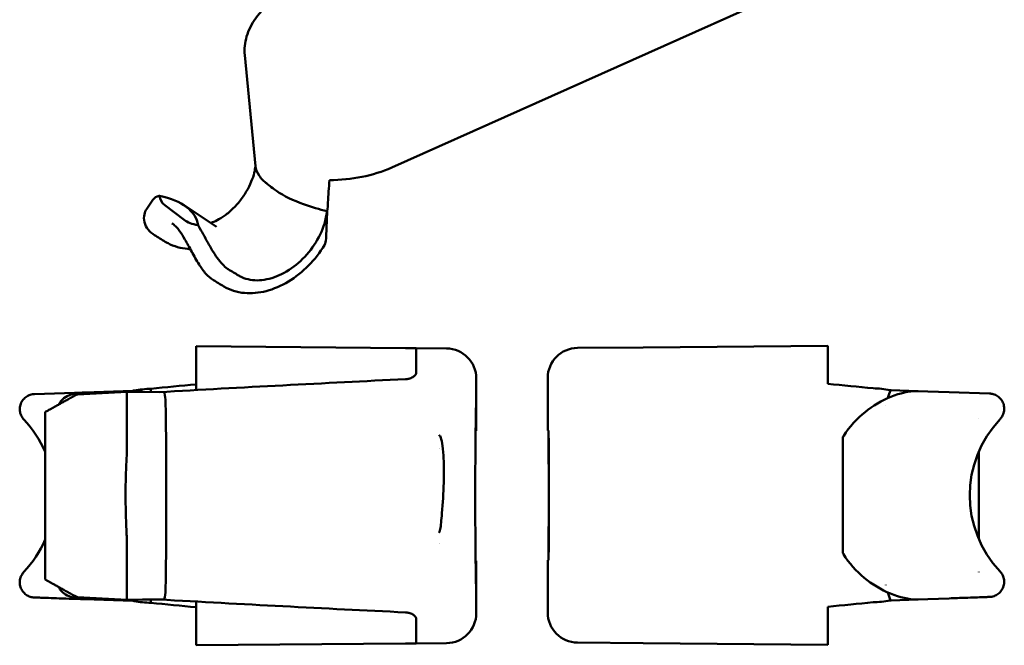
# Model space of a CAD drawing. Header units: millimetres. Extents: x 15 to 185, y 32 to 133.
# Tile 3 of 5: x 131 to 185, y 32 to 66. Entities that reach past the tile are written whole.
import ezdxf

# ---------------------------------------------------------------- set-up
doc = ezdxf.new("R2010")
doc.units = ezdxf.units.MM
doc.header["$LTSCALE"] = 0.333333
doc.layers.add('Arêtes visibles(ISO)', color=7, linetype='Continuous', lineweight=50)

msp = doc.modelspace()

# ---------------------------------------------------------------- linework, layer by layer
at = {"layer": 'Arêtes visibles(ISO)'}
for p, q in [((151.545, 58.193), (175.39, 68.855)), ((143.441, 64.393), (143.441, 64.393)), ((143.441, 64.393), (144.032, 58.26)), ((138.028, 55.911), (138.373, 56.413)), ((140.095, 55.307), (139.026, 56.124)), ((141.883, 54.929), (140.089, 56.111)), ((147.981, 55.768), (147.936, 54.392)), ((142.279, 51.634), (142.279, 51.634)), ((165.423, 48.272), (175.606, 48.361)), ((175.606, 48.361), (175.606, 46.261)), ((140.761, 48.332), (152.3, 48.232)), ((140.761, 45.919), (140.761, 48.332)), ((152.902, 48.226), (152.3, 48.232)), ((152.902, 46.899), (152.902, 48.226)), ((154.57, 48.212), (152.902, 48.226)), ((165.423, 48.272), (161.796, 48.241)), ((156.214, 46.553), (156.215, 46.553)), ((156.215, 46.553), (156.215, 45.46)), ((160.152, 46.582), (160.152, 45.489)), ((134.591, 45.789), (131.829, 45.693)), ((135.244, 45.731), (134.217, 45.677)), ((137.27, 45.883), (134.591, 45.789)), ((136.927, 45.819), (135.244, 45.731)), ((136.927, 42.465), (136.927, 45.819)), ((136.927, 45.819), (137.797, 45.811)), ((137.325, 45.815), (137.325, 45.889)), ((138.997, 45.801), (137.797, 45.811)), ((138.261, 45.987), (138.261, 45.807)), ((179.066, 45.913), (180.592, 45.86)), ((181.118, 45.841), (180.593, 45.86)), ((182.3, 45.8), (181.118, 45.841)), ((184.537, 45.722), (182.3, 45.8)), ((132.427, 35.465), (132.427, 44.704)), ((183.939, 44.345), (183.939, 44.348)), ((139.094, 36.677), (139.094, 43.492)), ((156.177, 43.662), (156.199, 43.666)), ((160.202, 43.689), (160.167, 43.695)), ((176.439, 43.309), (176.439, 41.724)), ((183.939, 42.533), (183.939, 37.694)), ((176.439, 41.724), (176.439, 38.502)), ((176.439, 38.502), (176.439, 36.917)), ((136.927, 34.35), (136.927, 37.703)), ((156.199, 36.502), (156.177, 36.506)), ((160.167, 36.532), (160.202, 36.538)), ((183.939, 35.881), (183.939, 35.878)), ((134.217, 34.492), (135.244, 34.438)), ((134.589, 34.379), (137.27, 34.285)), ((135.244, 34.438), (136.927, 34.35)), ((137.797, 34.357), (136.927, 34.35)), ((137.325, 34.28), (137.325, 34.353)), ((137.797, 34.357), (138.997, 34.368)), ((138.261, 34.361), (138.261, 34.181)), ((140.761, 34.25), (140.761, 31.836)), ((156.215, 34.709), (156.215, 33.615)), ((160.152, 34.738), (160.152, 33.644)), ((179.066, 34.313), (180.592, 34.367)), ((180.593, 34.367), (181.118, 34.385)), ((181.118, 34.385), (182.3, 34.426)), ((175.606, 33.965), (175.606, 31.865)), ((152.902, 31.942), (152.902, 33.269)), ((156.215, 33.615), (156.214, 33.615)), ((152.3, 31.937), (140.761, 31.836)), ((152.3, 31.937), (152.902, 31.942)), ((154.57, 31.957), (152.902, 31.942)), ((161.796, 31.986), (165.423, 31.954)), ((165.423, 31.954), (175.606, 31.865))]:
    msp.add_line(p, q, dxfattribs=at)
for centre, radius, start, end in [((126.822, 40.084), 6.105, 23.3482, 43.4773), ((189.544, 40.113), 6.105, 136.5227, 223.4734), ((144.469, 40.084), 10.042, 15.1418, 15.1426), ((126.822, 40.084), 6.105, 316.5266, 336.6518), ((144.469, 40.084), 10.042, 344.8902, 344.8904)]:
    msp.add_arc(centre, radius, start, end, dxfattribs=at)
for centre, major_axis, ratio, start_param, end_param in [((148.809, 60.284), (4.921, 0.527), 0.555012, 4.511789, 5.241435), ((146.295, 80.904), (-0.205, -35.105), 0.074732, 0.792998, 0.841602), ((142.212, 57.593), (3.441, 1.126), 0.411677, 3.029197, 3.417162), ((134.967, 53.661), (-5.866, -1.494), 0.467677, 3.090316, 3.900917), ((160.909, -60.046), (12.291, -144.835), 0.035538, 3.782533, 3.782704), ((146.295, 80.904), (-0.205, -35.105), 0.074732, 0.773165, 0.774267), ((143.355, 56.72), (-3.515, -1.065), 0.400213, 0.280502, 0.668467), ((214.311, 1.404), (-106.565, 69.758), 0.038079, 5.468922, 5.476016), ((154.556, 46.553), (0.014, 1.658), 0.999998, 4.721116, 6.283185), ((161.811, 46.582), (-0.014, 1.658), 0.999998, 0, 1.56207), ((182.573, 40.084), (-67.094, 0), 0.11717, 5.385199, 5.433804), ((131.226, 39.497), (-95.226, -5.913), 0.06132, 4.485424, 4.629876), ((133.794, 40.113), (67.094, 0), 0.11717, 0.849381, 0.897986), ((182.573, 40.084), (-67.094, 0), 0.11717, 5.452535, 5.453637), ((133.794, 40.113), (67.094, 0), 0.11717, 0.829548, 0.83065), ((138.926, 40.083), (-0.001, 8.264), 0.022385, 5.137518, 5.390359), ((138.926, 40.085), (0.001, 8.264), 0.022385, 4.034419, 4.28726), ((182.573, 40.084), (-67.094, 0), 0.11717, 0.829548, 0.83065), ((131.226, 40.672), (-95.226, 5.913), 0.06132, 1.653309, 1.797762), ((133.794, 40.113), (67.094, 0), 0.11717, 5.452535, 5.453637), ((182.573, 40.084), (-67.094, 0), 0.11717, 0.849381, 0.897986), ((133.794, 40.113), (67.094, 0), 0.11717, 5.385199, 5.433804), ((154.556, 33.615), (0.014, -1.658), 0.999998, 0, 1.56207), ((161.811, 33.644), (-0.014, -1.658), 0.999998, 4.721116, 6.283185)]:
    msp.add_ellipse(centre, major_axis=major_axis, ratio=ratio, start_param=start_param, end_param=end_param, dxfattribs=at)
for points, knots in [([(143.441, 64.393), (143.408, 64.733), (143.445, 65.084), (143.648, 65.772), (143.82, 66.115), (144.301, 66.794), (144.631, 67.132), (145.138, 67.527), (145.271, 67.622), (145.41, 67.713)], [0, 0, 0, 0, 0.128694, 0.128694, 0.2649667, 0.2649667, 0.4206185, 0.4206185, 0.4729, 0.4729, 0.4729, 0.4729]), ([(144.027, 58.316), (144.023, 58.233), (144.011, 58.13), (143.959, 57.872), (143.915, 57.714), (143.789, 57.374), (143.706, 57.191), (143.503, 56.82), (143.382, 56.632), (143.111, 56.272), (142.961, 56.101), (142.653, 55.796), (142.494, 55.661), (142.19, 55.439), (142.045, 55.351), (141.789, 55.22), (141.677, 55.176), (141.582, 55.146), (141.572, 55.143), (141.563, 55.14)], [0.161015, 0.161015, 0.161015, 0.161015, 0.32789, 0.32789, 0.519048, 0.519048, 0.713349, 0.713349, 0.912502, 0.912502, 1.113943, 1.113943, 1.313475, 1.313475, 1.508135, 1.508135, 1.699312, 1.699312, 1.721433, 1.721433, 1.721433, 1.721433]), ([(147.98, 55.783), (147.557, 55.893), (147.119, 56.016), (146.118, 56.376), (145.604, 56.621), (144.891, 57.115), (144.725, 57.255), (144.527, 57.411), (144.362, 57.555), (144.115, 57.919), (144.049, 58.093), (144.033, 58.261)], [-2.0250991, -2.0250991, -2.0250991, -2.0250991, -1.9377722, -1.9377722, -1.823611, -1.823611, -1.7453353, -1.7453353, -1.6427896, -1.6427896, -1.5537621, -1.5537621, -1.5537621, -1.5537621]), ([(138.74, 56.633), (138.735, 56.632), (138.73, 56.631), (138.566, 56.601), (138.445, 56.519), (138.373, 56.413)], [-0.30318877, -0.30318877, -0.30318877, -0.30318877, -0.30005743, -0.30005743, -0.20432396, -0.20432396, -0.20432396, -0.20432396]), ([(138.46, 54.462), (138.319, 54.549), (138.198, 54.654), (138.008, 54.894), (137.938, 55.031), (137.866, 55.317), (137.867, 55.472), (137.924, 55.715), (137.968, 55.817), (138.03, 55.907)], [0, 0, 0, 0, 0.0584619, 0.0584619, 0.1185547, 0.1185547, 0.1776346, 0.1776346, 0.2242616, 0.2242616, 0.2242616, 0.2242616]), ([(147.98, 55.783), (147.95, 55.551), (147.901, 55.312), (147.716, 54.717), (147.502, 54.273), (147.038, 53.577), (146.707, 53.2), (146.087, 52.661), (145.687, 52.403), (144.997, 52.094), (144.584, 51.989), (143.92, 51.954), (143.552, 52.018), (143.22, 52.168), (143.158, 52.201), (143.097, 52.237)], [-1.4849893, -1.4849893, -1.4849893, -1.4849893, -1.4118367, -1.4118367, -1.2851801, -1.2851801, -1.1596856, -1.1596856, -1.0347815, -1.0347815, -0.9098773, -0.9098773, -0.7843829, -0.7843829, -0.7557933, -0.7557933, -0.7557933, -0.7557933]), ([(139.864, 54.671), (139.84, 54.707), (139.814, 54.743), (139.761, 54.81), (139.733, 54.842), (139.676, 54.904), (139.646, 54.934), (139.585, 54.99), (139.554, 55.016), (139.489, 55.067), (139.456, 55.091), (139.422, 55.113)], [1.3375855, 1.3375855, 1.3375855, 1.3375855, 1.3940064, 1.3940064, 1.4504273, 1.4504273, 1.5068481, 1.5068481, 1.563269, 1.563269, 1.6196899, 1.6196899, 1.6196899, 1.6196899]), ([(142.536, 52.576), (142.522, 52.584), (142.509, 52.593), (142.495, 52.601), (142.3, 52.731), (142.102, 52.946), (141.734, 53.469), (141.559, 53.772), (141.233, 54.354), (141.057, 54.677), (140.877, 54.984), (140.869, 54.998), (140.86, 55.012)], [1.5530611, 1.5530611, 1.5530611, 1.5530611, 1.5597348, 1.5597348, 1.5597348, 1.6576484, 1.6576484, 1.755562, 1.755562, 1.8578081, 1.8578081, 1.8627349, 1.8627349, 1.8627349, 1.8627349]), ([(141.709, 51.979), (141.558, 52.07), (141.421, 52.191), (141.159, 52.483), (141.034, 52.66), (140.776, 53.069), (140.643, 53.312), (140.387, 53.782), (140.259, 54.015), (140.042, 54.392), (139.946, 54.55), (139.864, 54.671)], [0, 0, 0, 0, 0.0628871, 0.0628871, 0.1307784, 0.1307784, 0.2123685, 0.2123685, 0.2917, 0.2917, 0.3562762, 0.3562762, 0.3562762, 0.3562762]), ([(147.936, 54.392), (147.93, 54.226), (147.91, 54.094), (147.866, 53.96), (147.852, 53.93), (147.838, 53.907)], [0, 0, 0, 0, 0.05864829, 0.05864829, 0.08454891, 0.08454891, 0.08454891, 0.08454891]), ([(140.435, 53.694), (140.39, 53.696), (140.345, 53.699), (139.913, 53.735), (139.536, 53.84), (139.154, 54.04), (139.104, 54.068), (139.056, 54.098)], [0.4136067, 0.4136067, 0.4136067, 0.4136067, 0.4296785, 0.4296785, 0.5696315, 0.5696315, 0.5908118, 0.5908118, 0.5908118, 0.5908118]), ([(147.838, 53.907), (147.592, 53.506), (147.29, 53.124), (146.621, 52.448), (146.242, 52.145), (145.455, 51.668), (145.036, 51.487), (144.218, 51.275), (143.808, 51.238), (143.013, 51.309), (142.618, 51.429), (142.279, 51.634)], [0, 0, 0, 0, 0.1423403, 0.1423403, 0.2868225, 0.2868225, 0.4317406, 0.4317406, 0.5739473, 0.5739473, 0.7259294, 0.7259294, 0.7259294, 0.7259294]), ([(152.902, 46.899), (152.902, 46.899), (152.902, 46.899), (152.902, 46.853), (152.885, 46.803), (152.817, 46.708), (152.766, 46.664), (152.649, 46.595), (152.575, 46.565), (152.432, 46.529), (152.365, 46.52), (152.3, 46.517)], [0.06032525, 0.06032525, 0.06032525, 0.06032525, 0.06039742, 0.06039742, 0.0755325, 0.0755325, 0.09066758, 0.09066758, 0.1055342, 0.1055342, 0.11695696, 0.11695696, 0.11695696, 0.11695696]), ([(131.254, 44.287), (131.191, 44.353), (131.139, 44.431), (131.064, 44.594), (131.04, 44.682), (131.021, 44.858), (131.025, 44.949), (131.063, 45.122), (131.096, 45.207), (131.186, 45.359), (131.244, 45.429), (131.377, 45.546), (131.454, 45.594), (131.618, 45.662), (131.705, 45.684), (131.799, 45.691), (131.805, 45.692), (131.814, 45.692), (131.817, 45.692), (131.822, 45.693), (131.823, 45.693), (131.826, 45.693), (131.826, 45.693), (131.828, 45.693), (131.828, 45.693), (131.829, 45.693), (131.829, 45.693), (131.829, 45.693), (131.829, 45.693), (131.829, 45.693), (131.829, 45.693), (131.829, 45.693)], [0, 0, 0, 0, 0.0164664, 0.0164664, 0.0324014, 0.0324014, 0.0483573, 0.0483573, 0.0643125, 0.0643125, 0.0801822, 0.0801822, 0.0962087, 0.0962087, 0.1120428, 0.1120428, 0.1131396, 0.1131396, 0.1136883, 0.1136883, 0.1139627, 0.1139627, 0.1140999, 0.1140999, 0.1141684, 0.1141684, 0.1142028, 0.1142028, 0.1142199, 0.1142199, 0.1142373, 0.1142373, 0.1142373, 0.1142373]), ([(134.591, 45.789), (134.268, 45.778), (133.988, 45.722), (133.585, 45.56), (133.472, 45.479), (133.317, 45.342), (133.254, 45.262), (133.203, 45.161), (133.195, 45.144), (133.189, 45.128)], [0, 0, 0, 0, 0.0586483, 0.0586483, 0.1065248, 0.1065248, 0.1617742, 0.1617742, 0.1733677, 0.1733677, 0.1733677, 0.1733677]), ([(138.997, 45.801), (139.002, 45.785), (139.006, 45.769), (139.051, 45.6), (139.067, 45.434), (139.07, 45.267)], [0.07261155, 0.07261155, 0.07261155, 0.07261155, 0.07577935, 0.07577935, 0.10574062, 0.10574062, 0.10574062, 0.10574062]), ([(180.593, 45.86), (180.565, 45.861), (180.537, 45.861), (180.508, 45.861), (180.091, 45.861), (179.591, 45.752), (178.586, 45.343), (178.084, 45.043), (177.221, 44.348), (176.8, 43.895), (176.469, 43.359), (176.454, 43.334), (176.439, 43.309)], [1.5530611, 1.5530611, 1.5530611, 1.5530611, 1.5597348, 1.5597348, 1.5597348, 1.6576484, 1.6576484, 1.755562, 1.755562, 1.8578081, 1.8578081, 1.8627349, 1.8627349, 1.8627349, 1.8627349]), ([(184.537, 45.722), (184.537, 45.722), (184.538, 45.722), (184.539, 45.722), (184.539, 45.722), (184.541, 45.722), (184.542, 45.722), (184.546, 45.722), (184.549, 45.721), (184.562, 45.721), (184.571, 45.72), (184.61, 45.717), (184.638, 45.713), (184.752, 45.69), (184.837, 45.659), (184.992, 45.573), (185.064, 45.516), (185.183, 45.385), (185.232, 45.31), (185.305, 45.148), (185.329, 45.059), (185.345, 44.883), (185.34, 44.794), (185.302, 44.621), (185.268, 44.535), (185.19, 44.407), (185.153, 44.359), (185.112, 44.316)], [0, 0, 0, 0, 0.000088, 0.000088, 0.000152, 0.000152, 0.000344, 0.000344, 0.00092, 0.00092, 0.0026482, 0.0026482, 0.0078394, 0.0078394, 0.0235825, 0.0235825, 0.0397726, 0.0397726, 0.0554519, 0.0554519, 0.0716573, 0.0716573, 0.0873228, 0.0873228, 0.1035065, 0.1035065, 0.1142842, 0.1142842, 0.1142842, 0.1142842]), ([(156.199, 36.502), (156.2, 36.408), (156.201, 36.317), (156.206, 35.747), (156.21, 35.327), (156.215, 34.771), (156.215, 34.634), (156.212, 34.635), (156.207, 34.771), (156.195, 35.328), (156.188, 35.747), (156.174, 36.715), (156.167, 37.327), (156.157, 38.67), (156.154, 39.4), (156.154, 40.768), (156.157, 41.498), (156.167, 42.841), (156.174, 43.454), (156.188, 44.421), (156.195, 44.841), (156.207, 45.397), (156.212, 45.534), (156.215, 45.534), (156.215, 45.397), (156.21, 44.841), (156.206, 44.422), (156.201, 43.851), (156.2, 43.76), (156.199, 43.666)], [0.224268, 0.224268, 0.224268, 0.224268, 0.246339, 0.246339, 0.369507, 0.369507, 0.492675, 0.492675, 0.615846, 0.615846, 0.739016, 0.739016, 0.86218, 0.86218, 0.985345, 0.985345, 1.108509, 1.108509, 1.231674, 1.231674, 1.354844, 1.354844, 1.478014, 1.478014, 1.601183, 1.601183, 1.724351, 1.724351, 1.746422, 1.746422, 1.746422, 1.746422]), ([(160.152, 45.488), (160.152, 45.42), (160.152, 45.307), (160.156, 44.87), (160.161, 44.451), (160.166, 43.88), (160.166, 43.789), (160.167, 43.695)], [1.5306989, 1.5306989, 1.5306989, 1.5306989, 1.6011825, 1.6011825, 1.7243509, 1.7243509, 1.7464216, 1.7464216, 1.7464216, 1.7464216]), ([(160.189, 36.536), (160.195, 36.968), (160.2, 37.478), (160.209, 38.699), (160.212, 39.429), (160.212, 40.797), (160.209, 41.527), (160.2, 42.748), (160.195, 43.258), (160.189, 43.691)], [0.7613774, 0.7613774, 0.7613774, 0.7613774, 0.8621805, 0.8621805, 0.9853448, 0.9853448, 1.1085092, 1.1085092, 1.2093122, 1.2093122, 1.2093122, 1.2093122]), ([(160.202, 36.538), (160.204, 36.757), (160.206, 36.983), (160.214, 38.148), (160.218, 39.163), (160.218, 40.113), (160.218, 41.065), (160.214, 42.082), (160.206, 43.246), (160.204, 43.47), (160.202, 43.689)], [-0.2133122, -0.2133122, -0.2133122, -0.2133122, -0.1711007, -0.1711007, 0, 0, 0, 0.1713944, 0.1713944, 0.2133341, 0.2133341, 0.2133341, 0.2133341]), ([(154.16, 38.064), (154.161, 38.066), (154.162, 38.066), (154.163, 38.066), (154.164, 38.066), (154.166, 38.066), (154.168, 38.066), (154.171, 38.068), (154.173, 38.07), (154.18, 38.077), (154.185, 38.086), (154.204, 38.135), (154.216, 38.199), (154.255, 38.425), (154.287, 38.734), (154.365, 39.68), (154.399, 40.243), (154.424, 41.059), (154.429, 41.318), (154.425, 41.763), (154.419, 41.95), (154.396, 42.374), (154.376, 42.612), (154.319, 43.032), (154.289, 43.189), (154.244, 43.323), (154.229, 43.361), (154.206, 43.395), (154.198, 43.404), (154.186, 43.413), (154.182, 43.415), (154.176, 43.417), (154.175, 43.417), (154.171, 43.418), (154.169, 43.418), (154.167, 43.427)], [-0.1584641, -0.1584641, -0.1584641, -0.1584641, -0.1581944, -0.1581944, -0.1579245, -0.1579245, -0.1574221, -0.1574221, -0.1565696, -0.1565696, -0.154072, -0.154072, -0.1461364, -0.1461364, -0.1168522, -0.1168522, -0.0758751, -0.0758751, -0.0566886, -0.0566886, -0.042522, -0.042522, -0.0243956, -0.0243956, -0.008628, -0.008628, -0.0033976, -0.0033976, -0.0014766, -0.0014766, -0.0006964, -0.0006964, -0.0003438, -0.0003438, -0.0000509, -0.0000509, -0.0000509, -0.0000509]), ([(136.927, 42.465), (136.927, 42.366), (136.922, 42.223), (136.901, 41.758), (136.888, 41.468), (136.866, 40.758), (136.861, 40.338), (136.865, 39.518), (136.874, 39.12), (136.897, 38.499), (136.907, 38.273), (136.923, 37.906), (136.927, 37.788), (136.927, 37.703)], [0, 0, 0, 0, 0.0190749, 0.0190749, 0.0492253, 0.0492253, 0.0914929, 0.0914929, 0.1317136, 0.1317136, 0.155361, 0.155361, 0.1708997, 0.1708997, 0.1708997, 0.1708997]), ([(160.167, 36.532), (160.166, 36.437), (160.166, 36.346), (160.161, 35.776), (160.156, 35.356), (160.152, 34.919), (160.152, 34.806), (160.152, 34.739)], [0.224268, 0.224268, 0.224268, 0.224268, 0.2463387, 0.2463387, 0.3695071, 0.3695071, 0.4399907, 0.4399907, 0.4399907, 0.4399907]), ([(176.439, 36.917), (176.448, 36.902), (176.458, 36.886), (176.774, 36.365), (177.184, 35.917), (178.039, 35.212), (178.55, 34.902), (179.573, 34.479), (180.083, 34.365), (180.508, 34.365), (180.537, 34.365), (180.565, 34.366), (180.593, 34.367)], [-0.3031888, -0.3031888, -0.3031888, -0.3031888, -0.3000574, -0.3000574, -0.199733, -0.199733, -0.0998665, -0.0998665, 0, 0, 0, 0.0066738, 0.0066738, 0.0066738, 0.0066738]), ([(134.588, 34.379), (133.996, 34.4), (133.466, 34.418), (132.63, 34.448), (132.312, 34.459), (132.012, 34.469), (131.939, 34.472), (131.868, 34.474), (131.851, 34.475), (131.837, 34.475), (131.834, 34.475), (131.831, 34.475), (131.83, 34.475), (131.83, 34.475), (131.83, 34.475), (131.83, 34.475), (131.83, 34.475), (131.83, 34.475), (131.83, 34.475), (131.83, 34.475), (131.83, 34.475), (131.83, 34.475), (131.829, 34.475), (131.825, 34.476), (131.82, 34.476), (131.78, 34.478), (131.744, 34.482), (131.634, 34.502), (131.561, 34.526), (131.415, 34.598), (131.342, 34.649), (131.215, 34.773), (131.16, 34.846), (131.079, 35.004), (131.051, 35.089), (131.023, 35.264), (131.023, 35.355), (131.052, 35.53), (131.08, 35.616), (131.157, 35.762), (131.202, 35.826), (131.255, 35.882)], [0, 0, 0, 0, 0.1315506, 0.1315506, 0.2597894, 0.2597894, 0.3214409, 0.3214409, 0.3537769, 0.3537769, 0.3658946, 0.3658946, 0.3749824, 0.3749824, 0.3758343, 0.3758343, 0.3762399, 0.3762399, 0.3764428, 0.3764428, 0.3764598, 0.3764598, 0.3764729, 0.3764729, 0.377292, 0.377292, 0.3837957, 0.3837957, 0.3973191, 0.3973191, 0.4130771, 0.4130771, 0.429234, 0.429234, 0.4449438, 0.4449438, 0.4610498, 0.4610498, 0.4768573, 0.4768573, 0.49073, 0.49073, 0.49073, 0.49073]), ([(185.111, 35.911), (185.171, 35.848), (185.221, 35.774), (185.297, 35.616), (185.323, 35.529), (185.345, 35.353), (185.341, 35.262), (185.307, 35.088), (185.276, 35.003), (185.188, 34.849), (185.131, 34.778), (185, 34.66), (184.924, 34.611), (184.763, 34.539), (184.674, 34.516), (184.574, 34.507), (184.563, 34.506), (184.548, 34.505), (184.544, 34.505), (184.539, 34.505), (184.538, 34.505), (184.537, 34.505), (184.537, 34.505), (184.537, 34.504), (184.537, 34.504), (184.537, 34.504), (184.537, 34.504), (184.537, 34.504), (184.537, 34.504), (184.537, 34.504)], [0, 0, 0, 0, 0.0156615, 0.0156615, 0.0315654, 0.0315654, 0.0475666, 0.0475666, 0.063448, 0.063448, 0.0794747, 0.0794747, 0.0952534, 0.0952534, 0.1113585, 0.1113585, 0.1133051, 0.1133051, 0.1140349, 0.1140349, 0.1141718, 0.1141718, 0.1142202, 0.1142202, 0.1142387, 0.1142387, 0.1142879, 0.1142879, 0.1148748, 0.1148748, 0.1148748, 0.1148748]), ([(133.186, 35.042), (133.193, 35.024), (133.201, 35.006), (133.241, 34.928), (133.293, 34.844), (133.489, 34.673), (133.607, 34.601), (134.011, 34.433), (134.307, 34.389), (134.589, 34.379)], [0.04357131, 0.04357131, 0.04357131, 0.04357131, 0.04692542, 0.04692542, 0.05842994, 0.05842994, 0.06884642, 0.06884642, 0.08798629, 0.08798629, 0.08798629, 0.08798629]), ([(184.537, 34.504), (184.537, 34.504), (184.537, 34.504), (184.537, 34.504), (184.537, 34.504), (184.536, 34.504), (184.536, 34.504), (184.535, 34.504), (184.534, 34.504), (184.526, 34.504), (184.514, 34.504), (184.442, 34.501), (184.33, 34.497), (183.938, 34.484), (183.601, 34.472), (182.921, 34.448), (182.625, 34.438), (182.3, 34.426)], [0.0003229, 0.0003229, 0.0003229, 0.0003229, 0.0005462, 0.0005462, 0.0016262, 0.0016262, 0.0048663, 0.0048663, 0.014587, 0.014587, 0.0437672, 0.0437672, 0.1318204, 0.1318204, 0.2569108, 0.2569108, 0.3348885, 0.3348885, 0.3348885, 0.3348885]), ([(152.3, 33.652), (152.365, 33.648), (152.432, 33.639), (152.575, 33.604), (152.649, 33.574), (152.766, 33.504), (152.817, 33.46), (152.885, 33.366), (152.902, 33.316), (152.902, 33.269), (152.902, 33.269), (152.902, 33.269)], [0.00344386, 0.00344386, 0.00344386, 0.00344386, 0.01486662, 0.01486662, 0.02973324, 0.02973324, 0.04486832, 0.04486832, 0.0600034, 0.0600034, 0.06007557, 0.06007557, 0.06007557, 0.06007557])]:
    msp.add_open_spline(points, degree=3, knots=knots, dxfattribs=at)
for points in [[(148.02, 56.259), (148.029, 56.105), (148.016, 55.947), (147.983, 55.795)], [(138.031, 55.909), (138.031, 55.909), (138.03, 55.908), (138.03, 55.907)], [(139.056, 54.098), (138.857, 54.219), (138.659, 54.341), (138.46, 54.462)], [(141.709, 51.979), (141.71, 51.978), (141.71, 51.978), (141.711, 51.978)], [(142.279, 51.634), (142.09, 51.749), (141.9, 51.863), (141.711, 51.978)], [(134.217, 45.677), (134.118, 45.636), (134.023, 45.591), (133.933, 45.54)], [(138.261, 45.987), (137.951, 45.98), (137.635, 45.947), (137.325, 45.889)], [(178.106, 46.016), (178.415, 46.009), (178.732, 45.976), (179.041, 45.918)], [(179.066, 45.913), (179.016, 45.775), (178.968, 45.63), (178.923, 45.477)], [(178.811, 45.066), (178.811, 45.066), (178.811, 45.065), (178.811, 45.065)], [(139.07, 34.902), (139.066, 34.693), (139.042, 34.516), (138.997, 34.368)], [(178.81, 35.165), (178.811, 35.163), (178.811, 35.161), (178.812, 35.159)], [(133.933, 34.628), (134.023, 34.578), (134.118, 34.532), (134.217, 34.492)], [(137.325, 34.28), (137.635, 34.221), (137.951, 34.189), (138.261, 34.181)], [(179.041, 34.309), (178.732, 34.25), (178.415, 34.218), (178.106, 34.21)], [(178.923, 34.75), (178.968, 34.597), (179.016, 34.451), (179.066, 34.313)]]:
    msp.add_open_spline(points, degree=3, dxfattribs=at)
for points, weights in [([(132.427, 44.704), (133.128, 45.094), (133.933, 45.54)], [1.04872595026, 1.06531029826, 1.07724845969]), ([(132.427, 35.465), (133.128, 35.074), (133.933, 34.628)], [1.04872595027, 1.06531029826, 1.07724845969])]:
    msp.add_rational_spline(points, weights, degree=2, dxfattribs=at)

doc.saveas('drawing.dxf')
